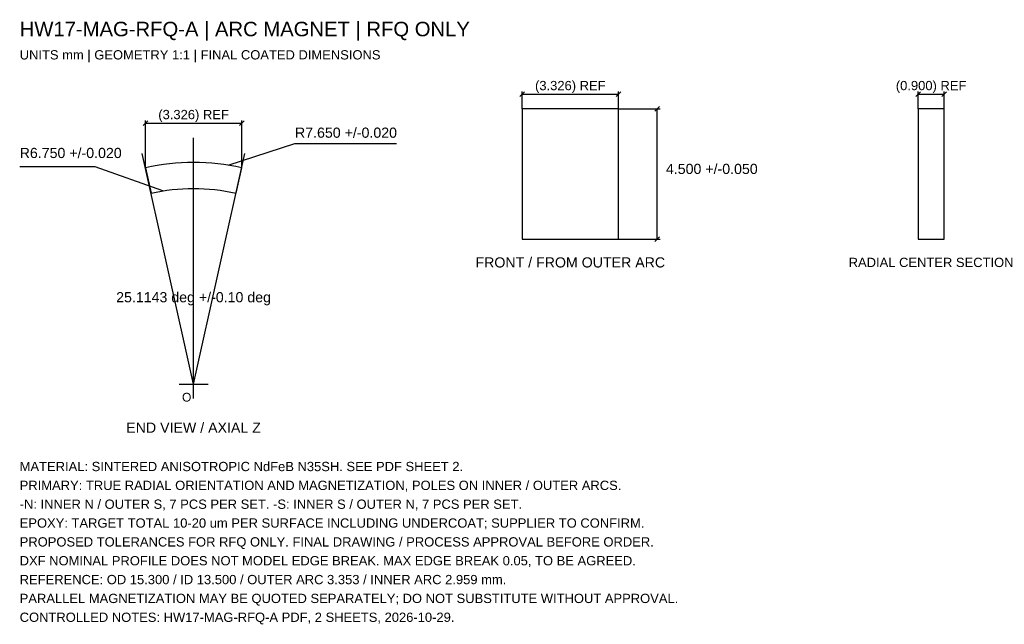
# Model space of a CAD drawing. Header units: millimetres. Extents: x -6 to 28, y -8.3 to 12.6.
import ezdxf
from ezdxf.enums import TextEntityAlignment as Align

# ---------------------------------------------------------------- set-up
doc = ezdxf.new("R2010")
doc.units = ezdxf.units.MM
for name, color, linetype in [('CENTER', 8, 'Continuous'), ('DIMENSIONS', 3, 'Continuous'), ('NOTES', 7, 'Continuous'), ('PART_OUTLINE', 7, 'Continuous'), ('VIEW_FRONT', 7, 'Continuous'), ('VIEW_SECTION', 7, 'Continuous')]:
    doc.layers.add(name, color=color, linetype=linetype)
doc.styles.add('RFQ', font='Arial.ttf')

msp = doc.modelspace()

# ---------------------------------------------------------------- linework, layer by layer
at = {"layer": 'CENTER'}
for p, q in [((0, -0.5), (0, 8.5)), ((0, 0), (-1.772, 7.955)), ((0, 0), (1.772, 7.955)), ((-0.5, 0), (0.5, 0))]:
    msp.add_line(p, q, dxfattribs=at)
at = {"layer": 'DIMENSIONS'}
for p, q in [((11.257, 9.92), (11.417, 10.08)), ((11.337, 9.5), (11.337, 10.1)), ((11.337, 10), (14.663, 10)), ((14.583, 9.92), (14.743, 10.08)), ((14.663, 9.5), (14.663, 10.1)), ((24.92, 9.92), (25.08, 10.08)), ((25, 9.5), (25, 10.1)), ((25, 10), (25.9, 10)), ((25.82, 9.92), (25.98, 10.08)), ((25.9, 9.5), (25.9, 10.1)), ((15.92, 9.42), (16.08, 9.58)), ((14.663, 9.5), (16.1, 9.5)), ((16, 5), (16, 9.5)), ((-1.743, 8.92), (-1.583, 9.08)), ((-1.663, 7.467), (-1.663, 9.1)), ((-1.663, 9), (1.663, 9)), ((1.583, 8.92), (1.743, 9.08)), ((1.663, 7.467), (1.663, 9.1)), ((1.197, 7.556), (3.5, 8.3)), ((3.5, 8.3), (7, 8.3)), ((-3.4, 7.5), (-6, 7.5)), ((-1.056, 6.667), (-3.4, 7.5)), ((14.663, 5), (16.1, 5)), ((15.92, 4.92), (16.08, 5.08))]:
    msp.add_line(p, q, dxfattribs=at)
at = {"layer": 'PART_OUTLINE'}
msp.add_lwpolyline([(1.663, 7.467, 0.110022), (-1.663, 7.467), (-1.468, 6.589, -0.110022), (1.468, 6.589)], format="xyb", close=True, dxfattribs=at)
at = {"layer": 'VIEW_FRONT'}
msp.add_lwpolyline([(11.337, 5), (14.663, 5), (14.663, 9.5), (11.337, 9.5)], close=True, dxfattribs=at)
at = {"layer": 'VIEW_SECTION'}
msp.add_lwpolyline([(25, 5), (25.9, 5), (25.9, 9.5), (25, 9.5)], close=True, dxfattribs=at)

# ---------------------------------------------------------------- texts
at = {"layer": 'DIMENSIONS', "style": 'RFQ'}
for s, height, p in [('(3.326) REF', 0.32, (13, 10.3)), ('(0.900) REF', 0.32, (25.45, 10.3)), ('(3.326) REF', 0.32, (0, 9.3)), ('25.1143 deg +/-0.10 deg', 0.35, (0, 3))]:
    msp.add_text(s, height=height, dxfattribs=at).set_placement(p, align=Align.MIDDLE_CENTER)
for s, p in [('R7.650 +/-0.020', (3.5, 8.5)), ('R6.750 +/-0.020', (-6, 7.8)), ('4.500 +/-0.050', (16.3, 7.25))]:
    msp.add_text(s, height=0.35, dxfattribs=at).set_placement(p)
at = {"layer": 'NOTES', "style": 'RFQ'}
for s, height, p in [('HW17-MAG-RFQ-A | ARC MAGNET | RFQ ONLY', 0.5, (-6, 12)), ('UNITS mm | GEOMETRY 1:1 | FINAL COATED DIMENSIONS', 0.32, (-6, 11.2)), ('O', 0.3, (-0.4, -0.6)), ('MATERIAL: SINTERED ANISOTROPIC NdFeB N35SH. SEE PDF SHEET 2.', 0.32, (-6, -3)), ('PRIMARY: TRUE RADIAL ORIENTATION AND MAGNETIZATION, POLES ON INNER / OUTER ARCS.', 0.32, (-6, -3.65)), ('-N: INNER N / OUTER S, 7 PCS PER SET. -S: INNER S / OUTER N, 7 PCS PER SET.', 0.32, (-6, -4.3)), ('EPOXY: TARGET TOTAL 10-20 um PER SURFACE INCLUDING UNDERCOAT; SUPPLIER TO CONFIRM.', 0.32, (-6, -4.95)), ('PROPOSED TOLERANCES FOR RFQ ONLY. FINAL DRAWING / PROCESS APPROVAL BEFORE ORDER.', 0.32, (-6, -5.6)), ('DXF NOMINAL PROFILE DOES NOT MODEL EDGE BREAK. MAX EDGE BREAK 0.05, TO BE AGREED.', 0.32, (-6, -6.25)), ('REFERENCE: OD 15.300 / ID 13.500 / OUTER ARC 3.353 / INNER ARC 2.959 mm.', 0.32, (-6, -6.9)), ('PARALLEL MAGNETIZATION MAY BE QUOTED SEPARATELY; DO NOT SUBSTITUTE WITHOUT APPROVAL.', 0.32, (-6, -7.55)), ('CONTROLLED NOTES: HW17-MAG-RFQ-A PDF, 2 SHEETS, 2026-10-29.', 0.32, (-6, -8.2))]:
    msp.add_text(s, height=height, dxfattribs=at).set_placement(p)
for s, height, p in [('FRONT / FROM OUTER ARC', 0.35, (13, 4.2)), ('RADIAL CENTER SECTION', 0.32, (25.45, 4.2)), ('END VIEW / AXIAL Z', 0.35, (0, -1.5))]:
    msp.add_text(s, height=height, dxfattribs=at).set_placement(p, align=Align.MIDDLE_CENTER)

doc.saveas('drawing.dxf')
